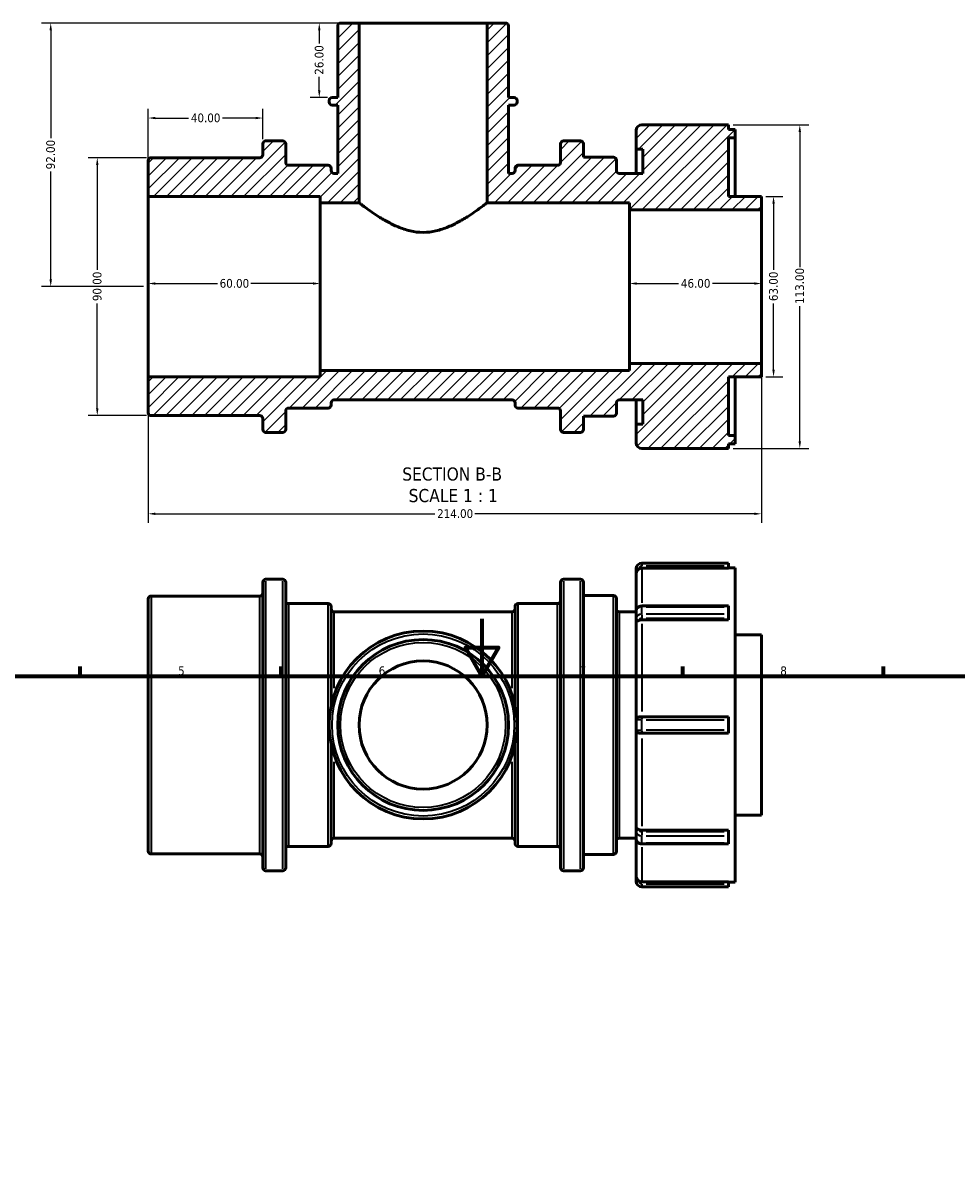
# Model space of a CAD drawing. Header units: millimetres. Extents: x -61 to 925, y -3 to 802.
# Tile 3 of 4: x 260 to 586, y 399 to 802. Entities that reach past the tile are written whole.
import ezdxf

# ---------------------------------------------------------------- set-up
doc = ezdxf.new("R2010")
doc.units = ezdxf.units.MM
for name, color, linetype, lineweight in [('Border (ANSI)', 7, 'Continuous', 70), ('Dimension (ANSI)', 7, 'Continuous', 25), ('Hatch (ANSI)', 7, 'Continuous', 18), ('Symbol (ANSI)', 7, 'Continuous', 25), ('Visible (ANSI)', 7, 'Continuous', 50), ('Visible Narrow (ANSI)', 7, 'Continuous', 35)]:
    doc.layers.add(name, color=color, linetype=linetype, lineweight=lineweight)
doc.styles.add('Label Text (ANSI)', font='tahoma.ttf')
doc.styles.add('Note Text (ANSI)', font='tahoma.ttf')
doc.dimstyles.new('Default - mm (ANSI)', dxfattribs={"dimtxt": 3.048, "dimasz": 2.5, "dimexe": 3.175, "dimexo": 1.6002, "dimgap": 0.8, "dimtad": 0, "dimtoh": 1, "dimrnd": 1e-08, "dimzin": 4, "dimdsep": 46, "dimtxsty": 'Note Text (ANSI)', "dimcen": 0.09, "dimdle": 10, "dimclrd": 256, "dimclre": 256, "dimclrt": 256, "dimadec": 1, "dimazin": 1, "dimtfac": 1, "dimtofl": 0, "dimtmove": 0, "dimatfit": 3, "dimfxl": 1, "dimtolj": 1, "dimtzin": 4, "dimlwd": -1, "dimlwe": -1, "dimarcsym": 0})

# ---------------------------------------------------------------- blocks, each defined once
blk = doc.blocks.new('Borders Default Border')
at = {"layer": 'Border (ANSI)'}
for p, q in [((280.33, 574), (280.33, 577.45)), ((350.42, 574), (350.42, 577.45)), ((490.58, 574), (490.58, 577.45)), ((560.67, 574), (560.67, 577.45))]:
    blk.add_line(p, q, dxfattribs=at)
at = {"layer": 'Border (ANSI)', "flags": 128}
for points in [[(420.5, 594), (420.5, 574), (414.73, 584), (426.27, 584), (420.5, 574)], [(20, 20), (20, 574), (821, 574), (821, 20), (20, 20)]]:
    blk.add_lwpolyline(points, dxfattribs=at)
at = {"layer": 'Border (ANSI)', "char_height": 3.05, "attachment_point": 7, "style": 'Note Text (ANSI)'}
for s, insert in [('5', (314.48, 574.34)), ('6', (384.49, 574.34)), ('7', (454.6, 574.4)), ('8', (524.63, 574.33))]:
    blk.add_mtext(s, dxfattribs=dict(at, insert=insert))
blk = doc.blocks.new('*D7')
at = {"layer": 'Defpoints', "color": 0, "transparency": 16777216}
for p in [(518.03, 683.19), (304.03, 678.47), (518.03, 630.69)]:
    blk.add_point(p, dxfattribs=at)
at = {"layer": 'Dimension (ANSI)', "transparency": 16777216}
for p, q in [((518.03, 681.59), (518.03, 627.51)), ((304.03, 676.87), (304.03, 627.51)), ((306.53, 630.69), (404.07, 630.69)), ((515.53, 630.69), (417.99, 630.69))]:
    blk.add_line(p, q, dxfattribs=at)
for points in [[(306.53, 631.11), (306.53, 630.27), (304.03, 630.69)], [(515.53, 631.11), (515.53, 630.27), (518.03, 630.69)]]:
    blk.add_solid(points, dxfattribs=at)
at = {"layer": 'Dimension (ANSI)', "transparency": 16777216, "insert": (404.87, 632.28), "char_height": 3.048, "attachment_point": 1, "style": 'Note Text (ANSI)'}
blk.add_mtext('\\A1;214.00', dxfattribs=at)
blk = doc.blocks.new('*D8')
at = {"layer": 'Defpoints', "color": 0, "transparency": 16777216}
for p in [(472.03, 711.06), (472.03, 709.97), (518.03, 709.97)]:
    blk.add_point(p, dxfattribs=at)
at = {"layer": 'Dimension (ANSI)', "transparency": 16777216}
for p, q in [((474.53, 711.06), (489.15, 711.06)), ((515.53, 711.06), (500.92, 711.06))]:
    blk.add_line(p, q, dxfattribs=at)
for points in [[(474.53, 711.48), (474.53, 710.64), (472.03, 711.06)], [(515.53, 711.48), (515.53, 710.64), (518.03, 711.06)]]:
    blk.add_solid(points, dxfattribs=at)
at = {"layer": 'Dimension (ANSI)', "transparency": 16777216, "insert": (489.95, 712.65), "char_height": 3.048, "attachment_point": 1, "style": 'Note Text (ANSI)'}
blk.add_mtext('\\A1;46.00', dxfattribs=at)
blk = doc.blocks.new('*D9')
at = {"layer": 'Defpoints', "color": 0, "transparency": 16777216}
for p in [(304.03, 711.06), (304.03, 709.97), (364.03, 709.97)]:
    blk.add_point(p, dxfattribs=at)
at = {"layer": 'Dimension (ANSI)', "transparency": 16777216}
for p, q in [((306.53, 711.06), (328.19, 711.06)), ((361.53, 711.06), (339.87, 711.06))]:
    blk.add_line(p, q, dxfattribs=at)
for points in [[(306.53, 711.48), (306.53, 710.64), (304.03, 711.06)], [(361.53, 711.48), (361.53, 710.64), (364.03, 711.06)]]:
    blk.add_solid(points, dxfattribs=at)
at = {"layer": 'Dimension (ANSI)', "transparency": 16777216, "insert": (328.99, 712.65), "char_height": 3.048, "attachment_point": 1, "style": 'Note Text (ANSI)'}
blk.add_mtext('\\A1;60.00', dxfattribs=at)
blk = doc.blocks.new('*D10')
at = {"layer": 'Defpoints', "color": 0, "transparency": 16777216}
for p in [(377.63, 801.97), (363.75, 775.97), (368.19, 775.97)]:
    blk.add_point(p, dxfattribs=at)
at = {"layer": 'Dimension (ANSI)', "transparency": 16777216}
for p, q in [((376.03, 801.97), (360.58, 801.97)), ((363.75, 799.47), (363.75, 794.78)), ((363.75, 778.47), (363.75, 783.15)), ((366.59, 775.97), (360.58, 775.97))]:
    blk.add_line(p, q, dxfattribs=at)
for points in [[(363.33, 799.47), (364.17, 799.47), (363.75, 801.97)], [(363.33, 778.47), (364.17, 778.47), (363.75, 775.97)]]:
    blk.add_solid(points, dxfattribs=at)
at = {"layer": 'Dimension (ANSI)', "transparency": 16777216, "insert": (362.16, 783.95), "char_height": 3.048, "attachment_point": 1, "rotation": 90, "style": 'Note Text (ANSI)'}
blk.add_mtext('\\A1;26.00', dxfattribs=at)
blk = doc.blocks.new('*D11')
at = {"layer": 'Defpoints', "color": 0, "transparency": 16777216}
for p in [(377.63, 801.97), (270.03, 709.97), (304.03, 709.97)]:
    blk.add_point(p, dxfattribs=at)
at = {"layer": 'Dimension (ANSI)', "transparency": 16777216}
for p, q in [((376.03, 801.97), (266.86, 801.97)), ((270.03, 799.47), (270.03, 761.82)), ((270.03, 712.47), (270.03, 750.11)), ((302.43, 709.97), (266.86, 709.97))]:
    blk.add_line(p, q, dxfattribs=at)
for points in [[(269.61, 799.47), (270.45, 799.47), (270.03, 801.97)], [(269.61, 712.47), (270.45, 712.47), (270.03, 709.97)]]:
    blk.add_solid(points, dxfattribs=at)
at = {"layer": 'Dimension (ANSI)', "transparency": 16777216, "insert": (268.44, 750.91), "char_height": 3.048, "attachment_point": 1, "rotation": 90, "style": 'Note Text (ANSI)'}
blk.add_mtext('\\A1;92.00', dxfattribs=at)
blk = doc.blocks.new('*D12')
at = {"layer": 'Defpoints', "color": 0, "transparency": 16777216}
for p in [(506.53, 766.47), (506.53, 653.47), (531.43, 653.47)]:
    blk.add_point(p, dxfattribs=at)
at = {"layer": 'Dimension (ANSI)', "transparency": 16777216}
for p, q in [((508.13, 766.47), (534.61, 766.47)), ((531.43, 763.97), (531.43, 716.81)), ((531.43, 655.97), (531.43, 703.13)), ((508.13, 653.47), (534.61, 653.47))]:
    blk.add_line(p, q, dxfattribs=at)
for points in [[(531.01, 763.97), (531.85, 763.97), (531.43, 766.47)], [(531.01, 655.97), (531.85, 655.97), (531.43, 653.47)]]:
    blk.add_solid(points, dxfattribs=at)
at = {"layer": 'Dimension (ANSI)', "transparency": 16777216, "insert": (529.84, 703.93), "char_height": 3.048, "attachment_point": 1, "rotation": 90, "style": 'Note Text (ANSI)'}
blk.add_mtext('\\A1;113.00', dxfattribs=at)
blk = doc.blocks.new('*D13')
at = {"layer": 'Defpoints', "color": 0, "transparency": 16777216}
for p in [(305.03, 754.97), (286.27, 664.97), (305.03, 664.97)]:
    blk.add_point(p, dxfattribs=at)
at = {"layer": 'Dimension (ANSI)', "transparency": 16777216}
for p, q in [((303.43, 754.97), (283.09, 754.97)), ((286.27, 752.47), (286.27, 715.82)), ((286.27, 667.47), (286.27, 704.11)), ((303.43, 664.97), (283.09, 664.97))]:
    blk.add_line(p, q, dxfattribs=at)
for points in [[(285.85, 752.47), (286.69, 752.47), (286.27, 754.97)], [(285.85, 667.47), (286.69, 667.47), (286.27, 664.97)]]:
    blk.add_solid(points, dxfattribs=at)
at = {"layer": 'Dimension (ANSI)', "transparency": 16777216, "insert": (284.68, 704.91), "char_height": 3.048, "attachment_point": 1, "rotation": 90, "style": 'Note Text (ANSI)'}
blk.add_mtext('\\A1;90.00', dxfattribs=at)
blk = doc.blocks.new('*D14')
at = {"layer": 'Defpoints', "color": 0, "transparency": 16777216}
for p in [(344.03, 768.83), (344.03, 759.82), (304.03, 741.47)]:
    blk.add_point(p, dxfattribs=at)
at = {"layer": 'Dimension (ANSI)', "transparency": 16777216}
for p, q in [((304.03, 743.07), (304.03, 772)), ((344.03, 761.42), (344.03, 772)), ((306.53, 768.83), (318.15, 768.83)), ((341.53, 768.83), (329.92, 768.83))]:
    blk.add_line(p, q, dxfattribs=at)
for points in [[(306.53, 769.24), (306.53, 768.41), (304.03, 768.83)], [(341.53, 769.24), (341.53, 768.41), (344.03, 768.83)]]:
    blk.add_solid(points, dxfattribs=at)
at = {"layer": 'Dimension (ANSI)', "transparency": 16777216, "insert": (318.95, 770.41), "char_height": 3.048, "attachment_point": 1, "style": 'Note Text (ANSI)'}
blk.add_mtext('\\A1;40.00', dxfattribs=at)
blk = doc.blocks.new('*D15')
at = {"layer": 'Defpoints', "color": 0, "transparency": 16777216}
for p in [(518.03, 741.47), (518.03, 678.47), (522.28, 678.47)]:
    blk.add_point(p, dxfattribs=at)
at = {"layer": 'Dimension (ANSI)', "transparency": 16777216}
for p, q in [((519.63, 741.47), (525.46, 741.47)), ((522.28, 738.97), (522.28, 715.81)), ((522.28, 680.97), (522.28, 704.13)), ((519.63, 678.47), (525.46, 678.47))]:
    blk.add_line(p, q, dxfattribs=at)
for points in [[(521.86, 738.97), (522.7, 738.97), (522.28, 741.47)], [(521.86, 680.97), (522.7, 680.97), (522.28, 678.47)]]:
    blk.add_solid(points, dxfattribs=at)
at = {"layer": 'Dimension (ANSI)', "transparency": 16777216, "insert": (520.69, 704.93), "char_height": 3.048, "attachment_point": 1, "rotation": 90, "style": 'Note Text (ANSI)'}
blk.add_mtext('\\A1;63.00', dxfattribs=at)

msp = doc.modelspace()

# ---------------------------------------------------------------- hatches: boundary and pattern name
at = {"layer": 'Hatch (ANSI)'}
h = msp.add_hatch(dxfattribs=at)
h.set_pattern_fill('ANSI31', color=256, scale=25.4, style=0)
h.set_pattern_definition([(45, (0, 0), (-2.245064, 2.245064), [])])
edge = h.paths.add_edge_path()
edge.add_line((364.031, 680.67), (364.031, 678.465))
edge.add_line((364.031, 678.465), (304.031, 678.465))
edge.add_line((304.031, 678.465), (304.031, 665.965))
edge.add_ellipse((305.031, 665.965), major_axis=(-1, 0), ratio=1, start_angle=0, end_angle=90)
edge.add_line((305.031, 664.965), (343.031, 664.965))
edge.add_ellipse((343.031, 663.965), major_axis=(0, 1), ratio=1, start_angle=270, end_angle=360, ccw=False)
edge.add_line((344.031, 663.965), (344.031, 660.115))
edge.add_ellipse((345.031, 660.115), major_axis=(-1, 0), ratio=1, start_angle=0, end_angle=90)
edge.add_line((345.031, 659.115), (351.031, 659.115))
edge.add_ellipse((351.031, 660.115), major_axis=(0, -1), ratio=1, start_angle=0, end_angle=90)
edge.add_line((352.031, 660.115), (352.031, 666.59))
edge.add_ellipse((353.031, 666.59), major_axis=(-1, 0), ratio=1, start_angle=270, end_angle=360, ccw=False)
edge.add_line((353.031, 667.59), (366.881, 667.59))
edge.add_ellipse((366.881, 668.59), major_axis=(0, -1), ratio=1, start_angle=0, end_angle=90)
edge.add_line((367.881, 668.59), (367.881, 669.415))
edge.add_ellipse((368.881, 669.415), major_axis=(-1, 0), ratio=1, start_angle=270, end_angle=360, ccw=False)
edge.add_line((368.881, 670.415), (431.081, 670.415))
edge.add_ellipse((431.081, 669.415), major_axis=(0, 1), ratio=1, start_angle=270, end_angle=360, ccw=False)
edge.add_line((432.081, 669.415), (432.081, 668.59))
edge.add_ellipse((433.081, 668.59), major_axis=(-1, 0), ratio=1, start_angle=0, end_angle=90)
edge.add_line((433.081, 667.59), (446.931, 667.59))
edge.add_ellipse((446.931, 666.59), major_axis=(0, 1), ratio=1, start_angle=270, end_angle=360, ccw=False)
edge.add_line((447.931, 666.59), (447.931, 660.115))
edge.add_ellipse((448.931, 660.115), major_axis=(-1, 0), ratio=1, start_angle=0, end_angle=90)
edge.add_line((448.931, 659.115), (454.931, 659.115))
edge.add_ellipse((454.931, 660.115), major_axis=(0, -1), ratio=1, start_angle=0, end_angle=90)
edge.add_line((455.931, 660.115), (455.931, 664.765))
edge.add_line((455.931, 664.765), (466.431, 664.765))
edge.add_ellipse((466.431, 665.765), major_axis=(0, -1), ratio=1, start_angle=0, end_angle=90)
edge.add_line((467.431, 665.765), (467.431, 669.415))
edge.add_ellipse((468.431, 669.415), major_axis=(-1, 0), ratio=1, start_angle=270, end_angle=360, ccw=False)
edge.add_line((468.431, 670.415), (476.631, 670.415))
edge.add_line((476.631, 670.415), (476.631, 661.94))
edge.add_line((476.631, 661.94), (474.331, 661.94))
edge.add_line((474.331, 661.94), (474.331, 655.465))
edge.add_ellipse((476.331, 655.465), major_axis=(-2, 0), ratio=1, start_angle=0, end_angle=90)
edge.add_line((476.331, 653.465), (506.531, 653.465))
edge.add_line((506.531, 653.465), (506.531, 655.16))
edge.add_line((506.531, 655.16), (508.831, 655.16))
edge.add_line((508.831, 655.16), (508.831, 657.985))
edge.add_line((508.831, 657.985), (506.531, 657.985))
edge.add_line((506.531, 657.985), (506.531, 678.465))
edge.add_line((506.531, 678.465), (518.031, 678.465))
edge.add_line((518.031, 678.465), (518.031, 683.19))
edge.add_line((518.031, 683.19), (472.031, 683.19))
edge.add_line((472.031, 683.19), (472.031, 680.67))
edge.add_line((472.031, 680.67), (364.031, 680.67))
edge = h.paths.add_edge_path()
edge.add_ellipse((371.174, 800.965), major_axis=(0, 1), ratio=1, start_angle=0, end_angle=90)
edge.add_line((370.174, 800.965), (370.174, 775.965))
edge.add_line((370.174, 775.965), (368.194, 775.965))
edge.add_ellipse((368.194, 774.965), major_axis=(0, 1), ratio=1, start_angle=0, end_angle=90)
edge.add_line((367.194, 774.965), (367.194, 774.365))
edge.add_ellipse((368.194, 774.365), major_axis=(-1, 0), ratio=1, start_angle=0, end_angle=90)
edge.add_line((368.194, 773.365), (370.174, 773.365))
edge.add_line((370.174, 773.365), (370.174, 749.515))
edge.add_line((370.174, 749.515), (368.881, 749.515))
edge.add_ellipse((368.881, 750.515), major_axis=(0, -1), ratio=1, start_angle=270, end_angle=360, ccw=False)
edge.add_line((367.881, 750.515), (367.881, 751.34))
edge.add_ellipse((366.881, 751.34), major_axis=(1, 0), ratio=1, start_angle=0, end_angle=90)
edge.add_line((366.881, 752.34), (353.031, 752.34))
edge.add_ellipse((353.031, 753.34), major_axis=(0, -1), ratio=1, start_angle=270, end_angle=360, ccw=False)
edge.add_line((352.031, 753.34), (352.031, 759.815))
edge.add_ellipse((351.031, 759.815), major_axis=(1, 0), ratio=1, start_angle=0, end_angle=90)
edge.add_line((351.031, 760.815), (345.031, 760.815))
edge.add_ellipse((345.031, 759.815), major_axis=(0, 1), ratio=1, start_angle=0, end_angle=90)
edge.add_line((344.031, 759.815), (344.031, 755.965))
edge.add_ellipse((343.031, 755.965), major_axis=(1, 0), ratio=1, start_angle=270, end_angle=360, ccw=False)
edge.add_line((343.031, 754.965), (305.031, 754.965))
edge.add_ellipse((305.031, 753.965), major_axis=(0, 1), ratio=1, start_angle=0, end_angle=90)
edge.add_line((304.031, 753.965), (304.031, 741.465))
edge.add_line((304.031, 741.465), (364.031, 741.465))
edge.add_line((364.031, 741.465), (364.031, 739.26))
edge.add_line((364.031, 739.26), (377.626, 739.26))
edge.add_line((377.626, 739.26), (377.626, 801.965))
edge.add_line((377.626, 801.965), (371.174, 801.965))
edge = h.paths.add_edge_path()
edge.add_ellipse((428.788, 800.965), major_axis=(1, 0), ratio=1, start_angle=0, end_angle=90)
edge.add_line((428.788, 801.965), (422.336, 801.965))
edge.add_line((422.336, 801.965), (422.336, 739.26))
edge.add_line((422.336, 739.26), (472.031, 739.26))
edge.add_line((472.031, 739.26), (472.031, 736.74))
edge.add_line((472.031, 736.74), (518.031, 736.74))
edge.add_line((518.031, 736.74), (518.031, 741.465))
edge.add_line((518.031, 741.465), (506.531, 741.465))
edge.add_line((506.531, 741.465), (506.531, 761.945))
edge.add_line((506.531, 761.945), (508.831, 761.945))
edge.add_line((508.831, 761.945), (508.831, 764.77))
edge.add_line((508.831, 764.77), (506.531, 764.77))
edge.add_line((506.531, 764.77), (506.531, 766.465))
edge.add_line((506.531, 766.465), (476.331, 766.465))
edge.add_ellipse((476.331, 764.465), major_axis=(0, 2), ratio=1, start_angle=0, end_angle=90)
edge.add_line((474.331, 764.465), (474.331, 757.99))
edge.add_line((474.331, 757.99), (476.631, 757.99))
edge.add_line((476.631, 757.99), (476.631, 749.515))
edge.add_line((476.631, 749.515), (468.431, 749.515))
edge.add_ellipse((468.431, 750.515), major_axis=(0, -1), ratio=1, start_angle=270, end_angle=360, ccw=False)
edge.add_line((467.431, 750.515), (467.431, 754.165))
edge.add_ellipse((466.431, 754.165), major_axis=(1, 0), ratio=1, start_angle=0, end_angle=90)
edge.add_line((466.431, 755.165), (455.931, 755.165))
edge.add_line((455.931, 755.165), (455.931, 759.815))
edge.add_ellipse((454.931, 759.815), major_axis=(1, 0), ratio=1, start_angle=0, end_angle=90)
edge.add_line((454.931, 760.815), (448.931, 760.815))
edge.add_ellipse((448.931, 759.815), major_axis=(0, 1), ratio=1, start_angle=0, end_angle=90)
edge.add_line((447.931, 759.815), (447.931, 753.34))
edge.add_ellipse((446.931, 753.34), major_axis=(1, 0), ratio=1, start_angle=270, end_angle=360, ccw=False)
edge.add_line((446.931, 752.34), (433.081, 752.34))
edge.add_ellipse((433.081, 751.34), major_axis=(0, 1), ratio=1, start_angle=0, end_angle=90)
edge.add_line((432.081, 751.34), (432.081, 750.515))
edge.add_ellipse((431.081, 750.515), major_axis=(1, 0), ratio=1, start_angle=270, end_angle=360, ccw=False)
edge.add_line((431.081, 749.515), (429.788, 749.515))
edge.add_line((429.788, 749.515), (429.788, 773.365))
edge.add_line((429.788, 773.365), (431.769, 773.365))
edge.add_ellipse((431.769, 774.365), major_axis=(0, -1), ratio=1, start_angle=0, end_angle=90)
edge.add_line((432.769, 774.365), (432.769, 774.965))
edge.add_ellipse((431.769, 774.965), major_axis=(1, 0), ratio=1, start_angle=0, end_angle=90)
edge.add_line((431.769, 775.965), (429.788, 775.965))
edge.add_line((429.788, 775.965), (429.788, 800.965))

# ---------------------------------------------------------------- linework, layer by layer
at = {"layer": 'Visible (ANSI)'}
for p, q in [((377.626, 801.965), (371.174, 801.965)), ((377.626, 739.26), (377.626, 801.965)), ((377.626, 801.965), (422.336, 801.965)), ((428.788, 801.965), (422.336, 801.965)), ((422.336, 801.965), (422.336, 739.26)), ((370.174, 800.965), (370.174, 775.965)), ((429.788, 775.965), (429.788, 800.965)), ((367.194, 774.965), (367.194, 774.365)), ((370.174, 775.965), (368.194, 775.965)), ((368.194, 773.365), (370.174, 773.365)), ((370.174, 773.365), (370.174, 749.515)), ((431.769, 775.965), (429.788, 775.965)), ((429.788, 749.515), (429.788, 773.365)), ((429.788, 773.365), (431.769, 773.365)), ((432.769, 774.365), (432.769, 774.965)), ((506.531, 766.465), (476.331, 766.465)), ((506.531, 764.77), (506.531, 766.465)), ((474.331, 764.465), (474.331, 757.99)), ((508.831, 764.77), (506.531, 764.77)), ((506.531, 741.465), (506.531, 761.945)), ((506.531, 761.945), (508.831, 761.945)), ((508.831, 761.945), (508.831, 764.77)), ((508.831, 741.465), (508.831, 761.945)), ((344.031, 759.815), (344.031, 755.965)), ((351.031, 760.815), (345.031, 760.815)), ((352.031, 753.34), (352.031, 759.815)), ((447.931, 759.815), (447.931, 753.34)), ((454.931, 760.815), (448.931, 760.815)), ((455.931, 755.165), (455.931, 759.815)), ((474.331, 757.99), (476.631, 757.99)), ((474.331, 749.515), (474.331, 757.99)), ((476.631, 757.99), (476.631, 749.515)), ((304.031, 753.965), (304.031, 741.465)), ((343.031, 754.965), (305.031, 754.965)), ((466.431, 755.165), (455.931, 755.165)), ((467.431, 750.515), (467.431, 754.165)), ((366.881, 752.34), (353.031, 752.34)), ((367.881, 750.515), (367.881, 751.34)), ((370.174, 749.515), (368.881, 749.515)), ((431.081, 749.515), (429.788, 749.515)), ((432.081, 751.34), (432.081, 750.515)), ((446.931, 752.34), (433.081, 752.34)), ((476.631, 749.515), (468.431, 749.515)), ((304.031, 741.465), (364.031, 741.465)), ((304.031, 678.465), (304.031, 741.465)), ((364.031, 741.465), (364.031, 739.26)), ((518.031, 741.465), (506.531, 741.465)), ((518.031, 736.74), (518.031, 741.465)), ((364.031, 739.26), (377.626, 739.26)), ((364.031, 680.67), (364.031, 739.26)), ((422.336, 739.26), (472.031, 739.26)), ((472.031, 739.26), (472.031, 736.74)), ((472.031, 736.74), (518.031, 736.74)), ((472.031, 683.19), (472.031, 736.74)), ((518.031, 683.19), (518.031, 736.74)), ((364.031, 680.67), (364.031, 678.465)), ((472.031, 680.67), (364.031, 680.67)), ((518.031, 683.19), (472.031, 683.19)), ((472.031, 683.19), (472.031, 680.67)), ((518.031, 678.465), (518.031, 683.19)), ((364.031, 678.465), (304.031, 678.465)), ((304.031, 678.465), (304.031, 665.965)), ((506.531, 657.985), (506.531, 678.465)), ((506.531, 678.465), (518.031, 678.465)), ((508.831, 657.985), (508.831, 678.465)), ((367.881, 668.59), (367.881, 669.415)), ((368.881, 670.415), (431.081, 670.415)), ((432.081, 669.415), (432.081, 668.59)), ((467.431, 665.765), (467.431, 669.415)), ((468.431, 670.415), (476.631, 670.415)), ((474.331, 661.94), (474.331, 670.415)), ((476.631, 670.415), (476.631, 661.94)), ((305.031, 664.965), (343.031, 664.965)), ((352.031, 660.115), (352.031, 666.59)), ((353.031, 667.59), (366.881, 667.59)), ((433.081, 667.59), (446.931, 667.59)), ((447.931, 666.59), (447.931, 660.115)), ((455.931, 660.115), (455.931, 664.765)), ((455.931, 664.765), (466.431, 664.765)), ((344.031, 663.965), (344.031, 660.115)), ((476.631, 661.94), (474.331, 661.94)), ((474.331, 661.94), (474.331, 655.465)), ((345.031, 659.115), (351.031, 659.115)), ((448.931, 659.115), (454.931, 659.115)), ((508.831, 657.985), (506.531, 657.985)), ((508.831, 655.16), (508.831, 657.985)), ((476.331, 653.465), (506.531, 653.465)), ((506.531, 653.465), (506.531, 655.16)), ((506.531, 655.16), (508.831, 655.16)), ((506.531, 613.482), (476.331, 613.482)), ((506.531, 613.482), (506.531, 612.482)), ((506.531, 611.714), (506.531, 612.482)), ((474.331, 611.482), (474.331, 609.756)), ((474.331, 596.81), (474.331, 609.756)), ((506.531, 611.714), (476.331, 611.714)), ((506.531, 611.787), (508.831, 611.787)), ((508.831, 502.177), (508.831, 611.787)), ((344.031, 507.132), (344.031, 606.832)), ((345.031, 607.832), (351.031, 607.832)), ((352.031, 606.832), (352.031, 507.132)), ((447.931, 507.132), (447.931, 606.832)), ((448.931, 607.832), (454.931, 607.832)), ((455.931, 606.832), (455.931, 507.132)), ((304.031, 512.982), (304.031, 600.982)), ((305.031, 601.982), (343.031, 601.982)), ((455.931, 602.182), (466.431, 602.182)), ((467.431, 601.182), (467.431, 512.782)), ((353.031, 599.357), (366.881, 599.357)), ((367.881, 598.357), (367.881, 563.662)), ((368.881, 596.532), (431.081, 596.532)), ((432.081, 563.662), (432.081, 598.357)), ((433.081, 599.357), (446.931, 599.357)), ((468.431, 596.532), (474.331, 596.532)), ((474.331, 596.81), (474.331, 594.229)), ((476.331, 598.517), (506.531, 598.517)), ((506.531, 598.517), (506.531, 598.224)), ((506.531, 595.643), (506.531, 598.224)), ((474.331, 594.229), (474.331, 593.008)), ((474.331, 558.807), (474.331, 593.008)), ((506.531, 593.686), (476.331, 593.686)), ((506.531, 595.643), (506.531, 594.229)), ((506.531, 593.686), (506.531, 594.229)), ((508.831, 588.482), (518.031, 588.482)), ((518.031, 525.482), (518.031, 588.482)), ((475.331, 559.807), (476.331, 559.807)), ((506.531, 559.807), (476.331, 559.807)), ((506.531, 559.807), (506.531, 558.807)), ((474.331, 558.807), (474.331, 555.157)), ((506.531, 555.157), (506.531, 558.807)), ((474.331, 520.956), (474.331, 555.157)), ((476.331, 554.157), (475.331, 554.157)), ((476.331, 554.157), (506.531, 554.157)), ((506.531, 555.157), (506.531, 554.157)), ((367.881, 550.302), (367.881, 515.607)), ((432.081, 515.607), (432.081, 550.302)), ((508.831, 525.482), (518.031, 525.482)), ((474.331, 520.956), (474.331, 519.735)), ((474.331, 519.735), (474.331, 517.155)), ((476.331, 520.278), (506.531, 520.278)), ((506.531, 519.735), (506.531, 520.278)), ((506.531, 519.735), (506.531, 518.321)), ((368.881, 517.432), (431.081, 517.432)), ((468.431, 517.432), (474.331, 517.432)), ((474.331, 504.209), (474.331, 517.155)), ((506.531, 515.74), (506.531, 518.321)), ((506.531, 515.74), (506.531, 515.447)), ((305.031, 511.982), (343.031, 511.982)), ((353.031, 514.607), (366.881, 514.607)), ((433.081, 514.607), (446.931, 514.607)), ((455.931, 511.782), (466.431, 511.782)), ((476.331, 515.447), (506.531, 515.447)), ((345.031, 506.132), (351.031, 506.132)), ((448.931, 506.132), (454.931, 506.132)), ((474.331, 504.209), (474.331, 502.482)), ((476.331, 502.25), (506.531, 502.25)), ((476.331, 500.482), (506.531, 500.482)), ((506.531, 501.482), (506.531, 502.25)), ((506.531, 502.177), (508.831, 502.177)), ((506.531, 501.482), (506.531, 500.482))]:
    msp.add_line(p, q, dxfattribs=at)
for radius in [32.788, 29.807, 22.355]:
    msp.add_circle((399.981, 556.982), radius, dxfattribs=at)
for centre, radius, start, end in [((371.174, 800.965), 1, 90, 180), ((428.788, 800.965), 1, 0, 90), ((368.194, 774.965), 1, 90, 180), ((368.194, 774.365), 1, 180, 270), ((431.769, 774.965), 1, 0, 90), ((431.769, 774.365), 1, 270, 0), ((476.331, 764.465), 2, 90, 180), ((345.031, 759.815), 1, 90, 180), ((351.031, 759.815), 1, 0, 90), ((448.931, 759.815), 1, 90, 180), ((454.931, 759.815), 1, 0, 90), ((305.031, 753.965), 1, 90, 180), ((343.031, 755.965), 1, 270, 0), ((353.031, 753.34), 1, 180, 270), ((446.931, 753.34), 1, 270, 0), ((466.431, 754.165), 1, 0, 90), ((366.881, 751.34), 1, 0, 90), ((368.881, 750.515), 1, 180, 270), ((431.081, 750.515), 1, 270, 0), ((433.081, 751.34), 1, 90, 180), ((468.431, 750.515), 1, 180, 270), ((366.881, 668.59), 1, 270, 0), ((368.881, 669.415), 1, 90, 180), ((431.081, 669.415), 1, 0, 90), ((433.081, 668.59), 1, 180, 270), ((468.431, 669.415), 1, 90, 180), ((305.031, 665.965), 1, 180, 270), ((343.031, 663.965), 1, 0, 90), ((353.031, 666.59), 1, 90, 180), ((446.931, 666.59), 1, 0, 90), ((466.431, 665.765), 1, 270, 0), ((345.031, 660.115), 1, 180, 270), ((351.031, 660.115), 1, 270, 0), ((448.931, 660.115), 1, 180, 270), ((454.931, 660.115), 1, 270, 0), ((476.331, 655.465), 2, 180, 270), ((476.331, 611.482), 2, 90, 180), ((345.031, 606.832), 1, 90, 180), ((351.031, 606.832), 1, 0, 90), ((448.931, 606.832), 1, 90, 180), ((454.931, 606.832), 1, 0, 90), ((305.031, 600.982), 1, 90, 180), ((343.031, 602.982), 1, 270, 0), ((353.031, 600.357), 1, 180, 270), ((446.931, 600.357), 1, 270, 0), ((466.431, 601.182), 1, 0, 90), ((366.881, 598.357), 1, 0, 90), ((368.881, 597.532), 1, 180, 270), ((431.081, 597.532), 1, 270, 0), ((433.081, 598.357), 1, 90, 180), ((468.431, 597.532), 1, 180, 270), ((475.331, 558.807), 1, 90, 180), ((475.331, 555.157), 1, 180, 270), ((366.881, 515.607), 1, 270, 0), ((368.881, 516.432), 1, 90, 180), ((431.081, 516.432), 1, 0, 90), ((433.081, 515.607), 1, 180, 270), ((468.431, 516.432), 1, 90, 180), ((305.031, 512.982), 1, 180, 270), ((343.031, 510.982), 1, 0, 90), ((353.031, 513.607), 1, 90, 180), ((446.931, 513.607), 1, 0, 90), ((466.431, 512.782), 1, 270, 0), ((345.031, 507.132), 1, 180, 270), ((351.031, 507.132), 1, 270, 0), ((448.931, 507.132), 1, 180, 270), ((454.931, 507.132), 1, 270, 0), ((476.331, 502.482), 2, 180, 270)]:
    msp.add_arc(centre, radius, start, end, dxfattribs=at)
for points, knots in [([(377.626, 739.26), (377.626, 739.26), (377.774, 739.147), (378.373, 738.694), (378.824, 738.354), (379.988, 737.497), (380.702, 736.98), (382.321, 735.85), (383.225, 735.237), (385.145, 734.007), (386.235, 733.341), (388.61, 732.028), (389.894, 731.382), (392.603, 730.248), (394.03, 729.76), (396.965, 729.083), (398.474, 728.898), (399.981, 728.898)], [10.7271799, 10.7271799, 10.7271799, 10.7271799, 11.1688798, 11.1688798, 11.6105796, 11.6105796, 12.0522795, 12.0522795, 12.4939794, 12.4939794, 12.9462112, 12.9462112, 13.398443, 13.398443, 13.8506747, 13.8506747, 14.3029065, 14.3029065, 14.3029065, 14.3029065]), ([(399.981, 728.898), (401.489, 728.898), (402.998, 729.083), (405.933, 729.76), (407.36, 730.248), (410.068, 731.382), (411.352, 732.028), (413.727, 733.341), (414.818, 734.007), (416.737, 735.237), (417.642, 735.85), (419.26, 736.98), (419.974, 737.497), (421.139, 738.354), (421.59, 738.694), (422.189, 739.147), (422.336, 739.26), (422.336, 739.26)], [0, 0, 0, 0, 0.4522318, 0.4522318, 0.9044636, 0.9044636, 1.3566953, 1.3566953, 1.8089271, 1.8089271, 2.250627, 2.250627, 2.6923269, 2.6923269, 3.1340268, 3.1340268, 3.5757266, 3.5757266, 3.5757266, 3.5757266]), ([(475.331, 611.446), (475.286, 611.42), (475.242, 611.392), (475.133, 611.318), (475.071, 611.271), (474.876, 611.103), (474.752, 610.964), (474.534, 610.634), (474.453, 610.451), (474.355, 610.1), (474.332, 609.931), (474.331, 609.76), (474.331, 609.758), (474.331, 609.756)], [-0.24233522, -0.24233522, -0.24233522, -0.24233522, -0.22426323, -0.22426323, -0.19670284, -0.19670284, -0.13237652, -0.13237652, -0.0625034, -0.0625034, 0, 0, 0.00074959, 0.00074959, 0.00074959, 0.00074959]), ([(476.331, 611.714), (476.084, 611.714), (475.794, 611.657), (475.489, 611.53), (475.409, 611.491), (475.331, 611.446)], [0, 0, 0, 0, 0.074015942, 0.074015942, 0.099054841, 0.099054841, 0.099054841, 0.099054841]), ([(476.331, 598.517), (476.152, 598.517), (475.974, 598.498), (475.623, 598.417), (475.451, 598.356), (475.122, 598.187), (474.965, 598.079), (474.684, 597.806), (474.56, 597.639), (474.398, 597.286), (474.349, 597.106), (474.333, 596.885), (474.331, 596.848), (474.331, 596.81)], [1.5707963, 1.5707963, 1.5707963, 1.5707963, 1.8849556, 1.8849556, 2.1991149, 2.1991149, 2.5132741, 2.5132741, 2.8274334, 2.8274334, 3.0884981, 3.0884981, 3.1415927, 3.1415927, 3.1415927, 3.1415927]), ([(475.331, 593.496), (475.199, 593.443), (475.077, 593.398), (474.834, 593.308), (474.722, 593.266), (474.527, 593.185), (474.452, 593.147), (474.355, 593.076), (474.332, 593.043), (474.331, 593.009), (474.331, 593.009), (474.331, 593.008)], [-0.23267959, -0.23267959, -0.23267959, -0.23267959, -0.1864664, -0.1864664, -0.12922548, -0.12922548, -0.0633309, -0.0633309, 0, 0, 0.00057828, 0.00057828, 0.00057828, 0.00057828]), ([(476.331, 593.686), (476.084, 593.686), (475.794, 593.645), (475.489, 593.556), (475.409, 593.528), (475.331, 593.496)], [0, 0, 0, 0, 0.074015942, 0.074015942, 0.099054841, 0.099054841, 0.099054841, 0.099054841]), ([(474.331, 520.956), (474.331, 520.956), (474.331, 520.956), (474.332, 520.922), (474.355, 520.889), (474.452, 520.818), (474.527, 520.78), (474.722, 520.699), (474.834, 520.657), (475.077, 520.567), (475.199, 520.522), (475.331, 520.468)], [-0.23053336, -0.23053336, -0.23053336, -0.23053336, -0.22996183, -0.22996183, -0.16737066, -0.16737066, -0.10224575, -0.10224575, -0.04567341, -0.04567341, 0, 0, 0, 0]), ([(475.331, 520.468), (475.409, 520.436), (475.489, 520.409), (475.794, 520.319), (476.084, 520.278), (476.331, 520.278)], [-0.099054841, -0.099054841, -0.099054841, -0.099054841, -0.074015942, -0.074015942, 0, 0, 0, 0]), ([(474.331, 517.155), (474.331, 516.986), (474.36, 516.818), (474.47, 516.498), (474.553, 516.349), (474.764, 516.07), (474.896, 515.945), (475.193, 515.733), (475.359, 515.649), (475.7, 515.525), (475.876, 515.484), (476.146, 515.453), (476.239, 515.447), (476.331, 515.447)], [3.1415927, 3.1415927, 3.1415927, 3.1415927, 3.3801066, 3.3801066, 3.6318661, 3.6318661, 3.9215509, 3.9215509, 4.2357101, 4.2357101, 4.5498694, 4.5498694, 4.712389, 4.712389, 4.712389, 4.712389]), ([(474.331, 504.209), (474.331, 504.207), (474.331, 504.205), (474.331, 504.198), (474.331, 504.192), (474.331, 504.175), (474.332, 504.162), (474.337, 503.986), (474.363, 503.823), (474.463, 503.49), (474.541, 503.32), (474.752, 503), (474.876, 502.862), (475.071, 502.694), (475.133, 502.646), (475.242, 502.572), (475.286, 502.545), (475.331, 502.518)], [-0.21092042, -0.21092042, -0.21092042, -0.21092042, -0.21026987, -0.21026987, -0.20860093, -0.20860093, -0.20456391, -0.20456391, -0.15211508, -0.15211508, -0.09537887, -0.09537887, -0.03958182, -0.03958182, -0.01567576, -0.01567576, 0, 0, 0, 0]), ([(475.331, 502.518), (475.409, 502.473), (475.489, 502.434), (475.794, 502.308), (476.084, 502.25), (476.331, 502.25)], [-0.099054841, -0.099054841, -0.099054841, -0.099054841, -0.074015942, -0.074015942, 0, 0, 0, 0])]:
    msp.add_open_spline(points, degree=3, knots=knots, dxfattribs=at)
at = {"layer": 'Visible Narrow (ANSI)'}
for p, q in [((476.331, 613.479), (476.331, 612.561)), ((477.841, 612.482), (505.021, 612.482)), ((474.334, 611.482), (475.253, 611.482)), ((475.331, 611.448), (475.331, 611.481)), ((476.331, 611.592), (476.331, 599.673)), ((345.031, 607.206), (345.031, 506.758)), ((351.031, 506.758), (351.031, 607.206)), ((448.931, 607.206), (448.931, 506.758)), ((454.931, 506.758), (454.931, 607.206)), ((305.031, 601.428), (305.031, 512.536)), ((343.031, 512.536), (343.031, 601.428)), ((466.431, 512.339), (466.431, 601.626)), ((353.031, 598.836), (353.031, 515.129)), ((366.881, 515.129), (366.881, 598.836)), ((368.881, 596.448), (368.881, 569.833)), ((431.081, 569.833), (431.081, 596.448)), ((433.081, 598.836), (433.081, 515.129)), ((446.931, 515.129), (446.931, 598.836)), ((468.431, 596.045), (468.431, 517.919)), ((476.331, 598.516), (476.331, 598.252)), ((476.331, 595.772), (476.331, 598.095)), ((477.841, 598.224), (505.021, 598.224)), ((475.331, 593.498), (475.331, 593.521)), ((476.331, 595.586), (476.331, 594.287)), ((476.331, 592.277), (476.331, 561.672)), ((505.021, 595.643), (477.841, 595.643)), ((477.841, 594.229), (505.021, 594.229)), ((476.331, 559.804), (476.331, 558.886)), ((476.174, 558.807), (474.337, 558.807)), ((476.331, 555.34), (476.331, 558.625)), ((477.841, 558.807), (505.021, 558.807)), ((474.337, 555.157), (476.174, 555.157)), ((476.331, 555.079), (476.331, 554.16)), ((476.331, 552.292), (476.331, 521.688)), ((505.021, 555.157), (477.841, 555.157)), ((368.881, 544.132), (368.881, 517.517)), ((431.081, 517.517), (431.081, 544.132)), ((475.331, 520.444), (475.331, 520.467)), ((476.331, 519.678), (476.331, 518.379)), ((505.021, 519.735), (477.841, 519.735)), ((476.331, 515.869), (476.331, 518.192)), ((476.331, 515.713), (476.331, 515.448)), ((477.841, 518.321), (505.021, 518.321)), ((505.021, 515.74), (477.841, 515.74)), ((476.331, 514.292), (476.331, 502.373)), ((475.253, 502.482), (474.334, 502.482)), ((475.331, 502.484), (475.331, 502.517)), ((476.331, 501.404), (476.331, 500.485)), ((505.021, 501.482), (477.841, 501.482))]:
    msp.add_line(p, q, dxfattribs=at)
for radius in [31.788, 28.807]:
    msp.add_circle((399.981, 556.982), radius, dxfattribs=at)
for centre, start, end in [((476.331, 611.482), 94.5, 175.5), ((476.331, 502.482), 184.5, 265.5)]:
    msp.add_arc(centre, 1, start, end, dxfattribs=at)
for centre, major_axis, start_param, end_param in [((476.331, 596.81), (-2, 0), 4.7909288, 6.2046455), ((475.331, 594.229), (-1, 0), 0.0785398, 1.4922565), ((476.331, 594.229), (-2, 0), 4.7909288, 6.2046455), ((476.331, 593.522), (-1, 0), 4.7909288, 6.2046455), ((475.331, 519.735), (-1, 0), 4.7909288, 6.2046455), ((476.331, 519.735), (-2, 0), 0.0785398, 1.4922565), ((476.331, 520.443), (-1, 0), 0.0785398, 1.4922565), ((476.331, 517.155), (-2, 0), 0.0785398, 1.4922565)]:
    msp.add_ellipse(centre, major_axis=major_axis, ratio=0.7071068, start_param=start_param, end_param=end_param, dxfattribs=at)

# ---------------------------------------------------------------- block references
msp.add_blockref('Borders Default Border', (0, 0))

# ---------------------------------------------------------------- texts
at = {"layer": 'Symbol (ANSI)', "char_height": 4.572, "attachment_point": 7, "style": 'Label Text (ANSI)'}
for s, insert in [('SECTION B-B', (392.703, 642.201)), ('SCALE 1 : 1', (394.926, 634.688))]:
    msp.add_mtext(s, dxfattribs=dict(at, insert=insert))

# ---------------------------------------------------------------- dimensions: what is measured, and where the dimension line sits
at = {"layer": 'Dimension (ANSI)'}
for base, p1, p2, angle, override, picture, middle in [((270.031, 709.965), (377.626, 801.965), (304.031, 709.965), 90, {"dimtoh": 0, "dimdec": 2, "dimtp": 0, "dimtm": 0, "dimtdec": 2, "dimatfit": 1}, '*D11', (270.031, 755.965)), ((363.751, 775.965), (377.626, 801.965), (368.194, 775.965), 90, {"dimtoh": 0, "dimdec": 2, "dimtp": 0, "dimtm": 0, "dimtdec": 2, "dimatfit": 1}, '*D10', (363.751, 788.965)), ((344.031, 768.827), (304.031, 741.465), (344.031, 759.815), 180, {"dimtoh": 0, "dimdec": 2, "dimtp": 0, "dimtm": 0, "dimtdec": 2, "dimatfit": 1}, '*D14', (324.031, 768.827)), ((531.431, 653.465), (506.531, 766.465), (506.531, 653.465), 90, {"dimtoh": 0, "dimdec": 2, "dimtp": 0, "dimtm": 0, "dimtdec": 2, "dimatfit": 1}, '*D12', (531.431, 709.965)), ((286.269, 664.965), (305.031, 754.965), (305.031, 664.965), 90, {"dimtoh": 0, "dimdec": 2, "dimtp": 0, "dimtm": 0, "dimtdec": 2, "dimatfit": 1}, '*D13', (286.269, 709.965)), ((522.281, 678.465), (518.031, 741.465), (518.031, 678.465), 90, {"dimtoh": 0, "dimdec": 2, "dimtp": 0, "dimtm": 0, "dimtdec": 2, "dimatfit": 1}, '*D15', (522.281, 709.965)), ((304.031, 711.059), (364.031, 709.965), (304.031, 709.965), 180, {"dimtoh": 0, "dimdec": 2, "dimse1": 1, "dimse2": 1, "dimtp": 0, "dimtm": 0, "dimtdec": 2, "dimatfit": 1}, '*D9', (334.031, 711.059)), ((472.031, 711.059), (518.031, 709.965), (472.031, 709.965), 180, {"dimtoh": 0, "dimdec": 2, "dimse1": 1, "dimse2": 1, "dimtp": 0, "dimtm": 0, "dimtdec": 2, "dimatfit": 1}, '*D8', (495.031, 711.059)), ((518.031, 630.689), (304.031, 678.465), (518.031, 683.19), 180, {"dimtoh": 0, "dimdec": 2, "dimtp": 0, "dimtm": 0, "dimtdec": 2, "dimatfit": 1}, '*D7', (411.031, 630.689))]:
    dim = msp.add_linear_dim(base=base, p1=p1, p2=p2, angle=angle, dimstyle='Default - mm (ANSI)', override=override, dxfattribs=at)
    dim.commit()
    dim.dimension.update_dxf_attribs({"geometry": picture, "text_midpoint": middle, "dimtype": 160})

doc.saveas('drawing.dxf')
